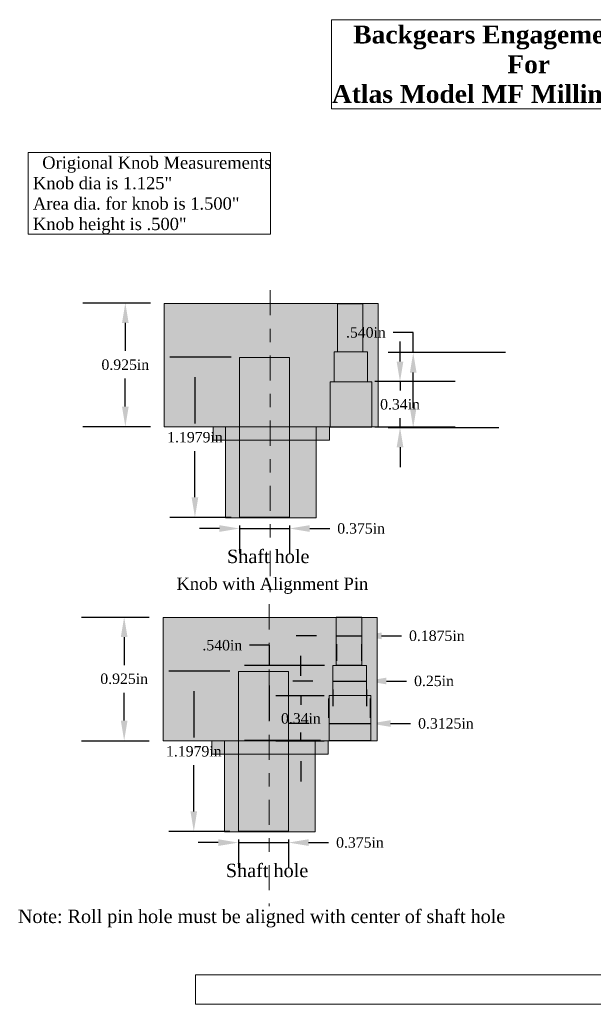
# Model space of a CAD drawing. Header units: inches. Extents: x -0.9 to 17.9, y -0.5 to 6.8.
# Tile 1 of 3: x -0.9 to 3.4, y -0.5 to 6.8. Entities that reach past the tile are written whole.
import ezdxf
from ezdxf.enums import TextEntityAlignment as Align

# ---------------------------------------------------------------- set-up
doc = ezdxf.new("R2010")
doc.units = ezdxf.units.IN
doc.header["$MEASUREMENT"] = 0
doc.linetypes.add('TCW20_9', pattern=[0.375, 0.1875, -0.0625, 0.0625, -0.0625])
for name, color, linetype, lineweight in [('Dimensions', 7, 'Continuous', 0), ('Lines_ Arcs and Curves', 7, 'Continuous', 0), ('Text', 7, 'Continuous', 0)]:
    doc.layers.add(name, color=color, linetype=linetype, lineweight=lineweight)
doc.styles.add('_TCW_TXTSTY_1', font='times.ttf')
doc.styles.add('_TCW_TXTSTY_10', font='times.ttf')
doc.styles.add('_TCW_TXTSTY_13', font='times.ttf')
doc.styles.add('_TCW_TXTSTY_14', font='times.ttf')
doc.styles.add('_TCW_TXTSTY_15', font='times.ttf')
doc.styles.add('_TCW_TXTSTY_16', font='times.ttf')
doc.styles.add('_TCW_TXTSTY_17', font='times.ttf')
doc.styles.add('_TCW_TXTSTY_18', font='times.ttf')
doc.styles.add('_TCW_TXTSTY_19', font='times.ttf')
doc.styles.add('_TCW_TXTSTY_1A', font='times.ttf')
doc.styles.add('_TCW_TXTSTY_1B', font='times.ttf')
doc.styles.add('_TCW_TXTSTY_1C', font='times.ttf')
doc.styles.add('_TCW_TXTSTY_1D', font='times.ttf', dxfattribs={"width": 0.99})
doc.styles.add('_TCW_TXTSTY_1E', font='times.ttf')
doc.styles.add('_TCW_TXTSTY_1F', font='times.ttf')
doc.styles.add('_TCW_TXTSTY_2', font='timesbd.ttf', dxfattribs={"width": 1.02})
doc.styles.add('_TCW_TXTSTY_20', font='times.ttf')
doc.styles.add('_TCW_TXTSTY_21', font='times.ttf')
doc.styles.add('_TCW_TXTSTY_22', font='times.ttf')
doc.styles.add('_TCW_TXTSTY_23', font='times.ttf')
doc.dimstyles.get("Standard").update_dxf_attribs({"dimtxt": 0.078, "dimasz": 0.15, "dimexe": 0.1875, "dimexo": 0.0625, "dimgap": 0.0625, "dimtad": 0, "dimtih": 1, "dimtoh": 1, "dimdec": 3, "dimrnd": 1e-07, "dimzin": 3, "dimdsep": 46, "dimtxsty": '_TCW_TXTSTY_1', "dimcen": 0.09, "dimclrd": 7, "dimclre": 7, "dimclrt": 7, "dimazin": 0, "dimtfac": 1, "dimtdec": 3, "dimtmove": 0, "dimatfit": 3, "dimfxl": 1, "dimfrac": 2, "dimtolj": 1, "dimtzin": 0, "dimarcsym": 0})

# ---------------------------------------------------------------- blocks, each defined once
blk = doc.blocks.new('*E26')
at = {"layer": 'Text', "color": 7, "linetype": 'Continuous', "lineweight": 0}
blk.add_lwpolyline([(0.436, -0.3268), (5.7467, -0.3268), (5.7467, -0.5468), (0.436, -0.5468)], close=True, dxfattribs=at)
blk = doc.blocks.new('*D29')
at = {"layer": 'Defpoints', "color": 0}
for p in [(-0.4774, 2.3495), (-0.0965, 2.3495), (-0.4774, 1.4245)]:
    blk.add_point(p, dxfattribs=at)
at = {"layer": 'Dimensions', "color": 7, "linetype": 'Continuous', "lineweight": -2}
for p, q in [((-0.4149, 2.3495), (0.091, 2.3495)), ((-0.0965, 2.1995), (-0.0965, 1.9903)), ((-0.0965, 1.5745), (-0.0965, 1.7837)), ((-0.4149, 1.4245), (0.091, 1.4245))]:
    blk.add_line(p, q, dxfattribs=at)
at = {"layer": 'Dimensions', "color": 7}
for points in [[(-0.0715, 2.1995), (-0.1215, 2.1995), (-0.0965, 2.3495)], [(-0.1215, 1.5745), (-0.0715, 1.5745), (-0.0965, 1.4245)]]:
    blk.add_solid(points, dxfattribs=at)
at = {"layer": 'Dimensions', "color": 7, "insert": (-0.0965, 1.887), "char_height": 0.078, "attachment_point": 5, "style": '_TCW_TXTSTY_13'}
blk.add_mtext('\\A1;0.925in ', dxfattribs=at)
blk = doc.blocks.new('*D30')
at = {"layer": 'Defpoints', "color": 0}
for p in [(1.4633, 1.7603), (1.2257, 1.4203), (1.4633, 1.4203)]:
    blk.add_point(p, dxfattribs=at)
at = {"layer": 'Dimensions', "color": 7, "linetype": 'Continuous', "lineweight": -2}
for p, q in [((1.2257, 1.9103), (1.2257, 2.0603)), ((1.4008, 1.7603), (1.0382, 1.7603)), ((1.2257, 1.7603), (1.2257, 1.6936)), ((1.2257, 1.4203), (1.2257, 1.487)), ((1.4008, 1.4203), (1.0382, 1.4203)), ((1.2257, 1.2703), (1.2257, 1.1203))]:
    blk.add_line(p, q, dxfattribs=at)
at = {"layer": 'Dimensions', "color": 7}
for points in [[(1.2007, 1.9103), (1.2507, 1.9103), (1.2257, 1.7603)], [(1.2507, 1.2703), (1.2007, 1.2703), (1.2257, 1.4203)]]:
    blk.add_solid(points, dxfattribs=at)
at = {"layer": 'Dimensions', "color": 7, "insert": (1.2257, 1.5903), "char_height": 0.078, "attachment_point": 5, "style": '_TCW_TXTSTY_14'}
blk.add_mtext('\\A1;0.34in ', dxfattribs=at)
blk = doc.blocks.new('*D31')
at = {"layer": 'Defpoints', "color": 0}
for p in [(1.7468, 1.5529), (1.4343, 1.5321), (1.7468, 1.5321)]:
    blk.add_point(p, dxfattribs=at)
at = {"layer": 'Lines_ Arcs and Curves', "color": 7, "linetype": 'Continuous', "lineweight": -2}
for p, q in [((1.4343, 1.5946), (1.4343, 1.7404)), ((1.7468, 1.5946), (1.7468, 1.7404)), ((1.2843, 1.5529), (1.1343, 1.5529)), ((1.4343, 1.5529), (1.7468, 1.5529)), ((1.8968, 1.5529), (2.0468, 1.5529))]:
    blk.add_line(p, q, dxfattribs=at)
at = {"layer": 'Lines_ Arcs and Curves', "color": 7}
for points in [[(1.2843, 1.5279), (1.2843, 1.5779), (1.4343, 1.5529)], [(1.8968, 1.5779), (1.8968, 1.5279), (1.7468, 1.5529)]]:
    blk.add_solid(points, dxfattribs=at)
at = {"layer": 'Lines_ Arcs and Curves', "color": 7, "insert": (2.3103, 1.5529), "char_height": 0.078, "attachment_point": 5, "style": '_TCW_TXTSTY_15'}
blk.add_mtext('\\A1;0.3125in ', dxfattribs=at)
blk = doc.blocks.new('*D32')
at = {"layer": 'Defpoints', "color": 0}
for p in [(1.4915, 2.2085), (1.679, 2.2085), (1.679, 2.2085)]:
    blk.add_point(p, dxfattribs=at)
at = {"layer": 'Lines_ Arcs and Curves', "color": 7, "linetype": 'Continuous', "lineweight": -2}
for p, q in [((1.3415, 2.2085), (1.1915, 2.2085)), ((1.4915, 2.2085), (1.679, 2.2085)), ((1.4915, 2.146), (1.4915, 2.021)), ((1.679, 2.146), (1.679, 2.021)), ((1.829, 2.2085), (1.979, 2.2085))]:
    blk.add_line(p, q, dxfattribs=at)
at = {"layer": 'Lines_ Arcs and Curves', "color": 7}
for points in [[(1.3415, 2.1835), (1.3415, 2.2335), (1.4915, 2.2085)], [(1.829, 2.2335), (1.829, 2.1835), (1.679, 2.2085)]]:
    blk.add_solid(points, dxfattribs=at)
at = {"layer": 'Lines_ Arcs and Curves', "color": 7, "insert": (2.2425, 2.2085), "char_height": 0.078, "attachment_point": 5, "style": '_TCW_TXTSTY_16'}
blk.add_mtext('\\A1;0.1875in ', dxfattribs=at)
blk = doc.blocks.new('*D33')
at = {"layer": 'Defpoints', "color": 0}
for p in [(1.4656, 1.8709), (1.7156, 1.8709), (1.7156, 1.8709)]:
    blk.add_point(p, dxfattribs=at)
at = {"layer": 'Lines_ Arcs and Curves', "color": 7, "linetype": 'Continuous', "lineweight": -2}
for p, q in [((1.3156, 1.8709), (1.1656, 1.8709)), ((1.4656, 1.8709), (1.7156, 1.8709)), ((1.8656, 1.8709), (2.0156, 1.8709)), ((1.4656, 1.8084), (1.4656, 1.6834)), ((1.7156, 1.8084), (1.7156, 1.6834))]:
    blk.add_line(p, q, dxfattribs=at)
at = {"layer": 'Lines_ Arcs and Curves', "color": 7}
for points in [[(1.3156, 1.8459), (1.3156, 1.8959), (1.4656, 1.8709)], [(1.8656, 1.8959), (1.8656, 1.8459), (1.7156, 1.8709)]]:
    blk.add_solid(points, dxfattribs=at)
at = {"layer": 'Lines_ Arcs and Curves', "color": 7, "insert": (2.2214, 1.8709), "char_height": 0.078, "attachment_point": 5, "style": '_TCW_TXTSTY_17'}
blk.add_mtext('\\A1;0.25in ', dxfattribs=at)
blk = doc.blocks.new('*D34')
at = {"layer": 'Defpoints', "color": 0}
for p in [(0.9916, 1.988), (1.4656, 1.988), (1.4343, 1.426)]:
    blk.add_point(p, dxfattribs=at)
at = {"layer": 'Lines_ Arcs and Curves', "color": 7, "linetype": 'Continuous', "lineweight": -2}
for p, q in [((0.9916, 2.138), (0.8416, 2.138)), ((0.9916, 1.988), (0.9916, 2.138)), ((1.4031, 1.988), (0.8041, 1.988)), ((0.9916, 1.576), (0.9916, 1.838)), ((1.3718, 1.426), (0.8041, 1.426))]:
    blk.add_line(p, q, dxfattribs=at)
at = {"layer": 'Lines_ Arcs and Curves', "color": 7}
for points in [[(1.0166, 1.838), (0.9666, 1.838), (0.9916, 1.988)], [(0.9666, 1.576), (1.0166, 1.576), (0.9916, 1.426)]]:
    blk.add_solid(points, dxfattribs=at)
at = {"layer": 'Lines_ Arcs and Curves', "color": 7, "insert": (0.6378, 2.138), "char_height": 0.078, "attachment_point": 5, "style": '_TCW_TXTSTY_18'}
blk.add_mtext('\\A1;.540in', dxfattribs=at)
blk = doc.blocks.new('*D35')
at = {"layer": 'Defpoints', "color": 0}
for p in [(0.7578, 1.9438), (0.4244, 0.7458), (0.7578, 0.7458)]:
    blk.add_point(p, dxfattribs=at)
at = {"layer": 'Dimensions', "color": 7, "linetype": 'Continuous', "lineweight": -2}
for p, q in [((0.6953, 1.9438), (0.2369, 1.9438)), ((0.4244, 1.7938), (0.4244, 1.4481)), ((0.4244, 0.8958), (0.4244, 1.2415)), ((0.6953, 0.7458), (0.2369, 0.7458))]:
    blk.add_line(p, q, dxfattribs=at)
at = {"layer": 'Dimensions', "color": 7}
for points in [[(0.4494, 1.7938), (0.3994, 1.7938), (0.4244, 1.9438)], [(0.3994, 0.8958), (0.4494, 0.8958), (0.4244, 0.7458)]]:
    blk.add_solid(points, dxfattribs=at)
at = {"layer": 'Dimensions', "color": 7, "insert": (0.4244, 1.3448), "char_height": 0.078, "attachment_point": 5, "style": '_TCW_TXTSTY_19'}
blk.add_mtext('\\A1;1.1979in ', dxfattribs=at)
blk = doc.blocks.new('*D36')
at = {"layer": 'Defpoints', "color": 0}
for p in [(0.7578, 0.7473), (1.1328, 0.7473), (1.1328, 0.6625)]:
    blk.add_point(p, dxfattribs=at)
at = {"layer": 'Dimensions', "color": 7, "linetype": 'Continuous', "lineweight": -2}
for p, q in [((0.7578, 0.6848), (0.7578, 0.475)), ((1.1328, 0.6848), (1.1328, 0.475)), ((0.6078, 0.6625), (0.4578, 0.6625)), ((0.7578, 0.6625), (1.1328, 0.6625)), ((1.2828, 0.6625), (1.4328, 0.6625))]:
    blk.add_line(p, q, dxfattribs=at)
at = {"layer": 'Dimensions', "color": 7}
for points in [[(0.6078, 0.6375), (0.6078, 0.6875), (0.7578, 0.6625)], [(1.2828, 0.6875), (1.2828, 0.6375), (1.1328, 0.6625)]]:
    blk.add_solid(points, dxfattribs=at)
at = {"layer": 'Dimensions', "color": 7, "insert": (1.6674, 0.6625), "char_height": 0.078, "attachment_point": 5, "style": '_TCW_TXTSTY_1A'}
blk.add_mtext('\\A1;0.375in ', dxfattribs=at)
blk = doc.blocks.new('*D37')
at = {"layer": 'Defpoints', "color": 0}
for p in [(-0.4688, 4.6982), (-0.0878, 4.6982), (-0.4688, 3.7732)]:
    blk.add_point(p, dxfattribs=at)
at = {"layer": 'Dimensions', "color": 7, "linetype": 'Continuous', "lineweight": -2}
for p, q in [((-0.4063, 4.6982), (0.0997, 4.6982)), ((-0.0878, 4.5482), (-0.0878, 4.339)), ((-0.0878, 3.9232), (-0.0878, 4.1324)), ((-0.4063, 3.7732), (0.0997, 3.7732))]:
    blk.add_line(p, q, dxfattribs=at)
at = {"layer": 'Dimensions', "color": 7}
for points in [[(-0.0628, 4.5482), (-0.1128, 4.5482), (-0.0878, 4.6982)], [(-0.1128, 3.9232), (-0.0628, 3.9232), (-0.0878, 3.7732)]]:
    blk.add_solid(points, dxfattribs=at)
at = {"layer": 'Dimensions', "color": 7, "insert": (-0.0878, 4.2357), "char_height": 0.078, "attachment_point": 5, "style": '_TCW_TXTSTY_1E'}
blk.add_mtext('\\A1;0.925in ', dxfattribs=at)
blk = doc.blocks.new('*D38')
at = {"layer": 'Defpoints', "color": 0}
for p in [(2.4413, 4.1095), (1.9672, 3.7695), (2.4413, 3.7695)]:
    blk.add_point(p, dxfattribs=at)
at = {"layer": 'Dimensions', "color": 7, "linetype": 'Continuous', "lineweight": -2}
for p, q in [((1.9672, 4.2595), (1.9672, 4.4095)), ((2.3788, 4.1095), (1.7797, 4.1095)), ((1.9672, 4.1095), (1.9672, 4.0428)), ((1.9672, 3.7695), (1.9672, 3.8362)), ((2.3788, 3.7695), (1.7797, 3.7695)), ((1.9672, 3.6195), (1.9672, 3.4695))]:
    blk.add_line(p, q, dxfattribs=at)
at = {"layer": 'Dimensions', "color": 7}
for points in [[(1.9422, 4.2595), (1.9922, 4.2595), (1.9672, 4.1095)], [(1.9922, 3.6195), (1.9422, 3.6195), (1.9672, 3.7695)]]:
    blk.add_solid(points, dxfattribs=at)
at = {"layer": 'Dimensions', "color": 7, "insert": (1.9672, 3.9395), "char_height": 0.078, "attachment_point": 5, "style": '_TCW_TXTSTY_1F'}
blk.add_mtext('\\A1;0.34in ', dxfattribs=at)
blk = doc.blocks.new('*D39')
at = {"layer": 'Defpoints', "color": 0}
for p in [(0.7664, 4.2924), (0.4331, 3.0945), (0.7664, 3.0945)]:
    blk.add_point(p, dxfattribs=at)
at = {"layer": 'Dimensions', "color": 7, "linetype": 'Continuous', "lineweight": -2}
for p, q in [((0.7039, 4.2924), (0.2456, 4.2924)), ((0.4331, 4.1424), (0.4331, 3.7968)), ((0.4331, 3.2445), (0.4331, 3.5902)), ((0.7039, 3.0945), (0.2456, 3.0945))]:
    blk.add_line(p, q, dxfattribs=at)
at = {"layer": 'Dimensions', "color": 7}
for points in [[(0.4581, 4.1424), (0.4081, 4.1424), (0.4331, 4.2924)], [(0.4081, 3.2445), (0.4581, 3.2445), (0.4331, 3.0945)]]:
    blk.add_solid(points, dxfattribs=at)
at = {"layer": 'Dimensions', "color": 7, "insert": (0.4331, 3.6935), "char_height": 0.078, "attachment_point": 5, "style": '_TCW_TXTSTY_20'}
blk.add_mtext('\\A1;1.1979in ', dxfattribs=at)
blk = doc.blocks.new('*D40')
at = {"layer": 'Defpoints', "color": 0}
for p in [(0.7664, 3.096), (1.1414, 3.096), (1.1414, 3.0112)]:
    blk.add_point(p, dxfattribs=at)
at = {"layer": 'Dimensions', "color": 7, "linetype": 'Continuous', "lineweight": -2}
for p, q in [((0.7664, 3.0335), (0.7664, 2.8237)), ((1.1414, 3.0335), (1.1414, 2.8237)), ((0.6164, 3.0112), (0.4664, 3.0112)), ((0.7664, 3.0112), (1.1414, 3.0112)), ((1.2914, 3.0112), (1.4414, 3.0112))]:
    blk.add_line(p, q, dxfattribs=at)
at = {"layer": 'Dimensions', "color": 7}
for points in [[(0.6164, 2.9862), (0.6164, 3.0362), (0.7664, 3.0112)], [(1.2914, 3.0362), (1.2914, 2.9862), (1.1414, 3.0112)]]:
    blk.add_solid(points, dxfattribs=at)
at = {"layer": 'Dimensions', "color": 7, "insert": (1.6761, 3.0112), "char_height": 0.078, "attachment_point": 5, "style": '_TCW_TXTSTY_21'}
blk.add_mtext('\\A1;0.375in ', dxfattribs=at)
blk = doc.blocks.new('*D41')
at = {"layer": 'Defpoints', "color": 0}
for p in [(2.0659, 4.3269), (2.8178, 4.3269), (2.7683, 3.7644)]:
    blk.add_point(p, dxfattribs=at)
at = {"layer": 'Dimensions', "color": 7, "linetype": 'Continuous', "lineweight": -2}
for p, q in [((2.0659, 4.4769), (1.9159, 4.4769)), ((2.0659, 4.3269), (2.0659, 4.4769)), ((2.7553, 4.3269), (1.8784, 4.3269)), ((2.0659, 3.9144), (2.0659, 4.1769)), ((2.7058, 3.7644), (1.8784, 3.7644))]:
    blk.add_line(p, q, dxfattribs=at)
at = {"layer": 'Dimensions', "color": 7}
for points in [[(2.0909, 4.1769), (2.0409, 4.1769), (2.0659, 4.3269)], [(2.0409, 3.9144), (2.0909, 3.9144), (2.0659, 3.7644)]]:
    blk.add_solid(points, dxfattribs=at)
at = {"layer": 'Dimensions', "color": 7, "insert": (1.7121, 4.4769), "char_height": 0.078, "attachment_point": 5, "style": '_TCW_TXTSTY_23'}
blk.add_mtext('\\A1;.540in', dxfattribs=at)

msp = doc.modelspace()

# ---------------------------------------------------------------- hatches: boundary and pattern name
at = {"layer": 'Lines_ Arcs and Curves', "linetype": 'Continuous', "true_color": 0xd8d8bf}
for points in [[(0.20371615, 4.69480184), (1.80371615, 4.69480184), (1.80371615, 3.77172306), (0.20371615, 3.77172306)], [(0.56854693, 3.77265433), (1.43888776, 3.77265433), (1.43888776, 3.67228058), (0.56854693, 3.67228058)], [(0.66179768, 3.77265456), (1.34045617, 3.77265456), (1.34045617, 3.09205297), (0.66179768, 3.09205297)], [(0.19504916, 2.34611157), (1.79504916, 2.34611157), (1.79504916, 1.42303291), (0.19504916, 1.42303291)], [(0.55987994, 1.42396417), (1.43022076, 1.42396417), (1.43022076, 1.32359031), (0.55987994, 1.32359031)], [(0.65313069, 1.42396441), (1.33178918, 1.42396441), (1.33178918, 0.74336276), (0.65313069, 0.74336276)]]:
    msp.add_hatch(color=254, dxfattribs=at).paths.add_polyline_path(points)
at = {"layer": 'Lines_ Arcs and Curves', "linetype": 'Continuous'}
for points in [[(1.49894921, 4.33328155), (1.68894927, 4.33328155), (1.68894927, 4.69265655), (1.49894921, 4.69265655)], [(0.76644127, 3.09598997), (1.14144127, 3.09598997), (1.14144127, 4.29098991), (0.76644127, 4.29098991)], [(1.47425739, 4.33226589), (1.72425739, 4.33226589), (1.72425739, 4.10830739), (1.47425739, 4.10830739)], [(1.44521872, 3.77041653), (1.75721876, 3.77041653), (1.75721876, 4.10766414), (1.44521872, 4.10766414)], [(1.49028222, 1.98836359), (1.68028228, 1.98836359), (1.68028228, 2.34738925), (1.49028222, 2.34738925)], [(0.75777428, 0.74729976), (1.13277428, 0.74729976), (1.13277428, 1.94229975), (0.75777428, 1.94229975)], [(1.4655904, 1.98734891), (1.7155904, 1.98734891), (1.7155904, 1.76360844), (1.4655904, 1.76360844)], [(1.43655173, 1.42604614), (1.74855177, 1.42604614), (1.74855177, 1.76296581), (1.43655173, 1.76296581)]]:
    msp.add_hatch(color=7, dxfattribs=at).paths.add_polyline_path(points)

# ---------------------------------------------------------------- linework, layer by layer
at = {"layer": 'Lines_ Arcs and Curves', "color": 1, "linetype": 'TCW20_9', "lineweight": 0, "true_color": 0xff0000}
for p, q in [((0.99669043, 4.79323343), (0.99669043, 2.53545001)), ((0.98802344, 2.44454315), (0.98802344, 0.18675979))]:
    msp.add_line(p, q, dxfattribs=at)
at = {"layer": 'Lines_ Arcs and Curves', "color": 7, "linetype": 'Continuous', "lineweight": 0}
for points in [[(0.20371615, 4.69480184), (1.80371615, 4.69480184), (1.80371615, 3.77172306), (0.20371615, 3.77172306)], [(1.49894921, 4.33328155), (1.68894927, 4.33328155), (1.68894927, 4.69265655), (1.49894921, 4.69265655)], [(0.76644127, 3.09598997), (1.14144127, 3.09598997), (1.14144127, 4.29098991), (0.76644127, 4.29098991)], [(1.47425739, 4.33226589), (1.72425739, 4.33226589), (1.72425739, 4.10830739), (1.47425739, 4.10830739)], [(1.44521872, 3.77041653), (1.75721876, 3.77041653), (1.75721876, 4.10766414), (1.44521872, 4.10766414)], [(0.56854693, 3.77265433), (1.43888776, 3.77265433), (1.43888776, 3.67228058), (0.56854693, 3.67228058)], [(0.66179768, 3.77265456), (1.34045617, 3.77265456), (1.34045617, 3.09205297), (0.66179768, 3.09205297)], [(0.19504916, 2.34611157), (1.79504916, 2.34611157), (1.79504916, 1.42303291), (0.19504916, 1.42303291)], [(1.49028222, 1.98836359), (1.68028228, 1.98836359), (1.68028228, 2.34738925), (1.49028222, 2.34738925)], [(0.75777428, 0.74729976), (1.13277428, 0.74729976), (1.13277428, 1.94229975), (0.75777428, 1.94229975)], [(1.4655904, 1.98734891), (1.7155904, 1.98734891), (1.7155904, 1.76360844), (1.4655904, 1.76360844)], [(1.43655173, 1.42604614), (1.74855177, 1.42604614), (1.74855177, 1.76296581), (1.43655173, 1.76296581)], [(0.55987994, 1.42396417), (1.43022076, 1.42396417), (1.43022076, 1.32359031), (0.55987994, 1.32359031)], [(0.65313069, 1.42396441), (1.33178918, 1.42396441), (1.33178918, 0.74336276), (0.65313069, 0.74336276)]]:
    msp.add_lwpolyline(points, close=True, dxfattribs=at)
at = {"layer": 'Text', "color": 7, "linetype": 'Continuous', "lineweight": 0}
for points in [[(1.45361444, 6.81635746), (1.45361444, 6.14969079), (4.40622301, 6.14969079), (4.40622301, 6.81635746)], [(-0.81338306, 5.82373527), (-0.81338306, 5.2126241), (0.99898824, 5.2126241), (0.99898824, 5.82373527)]]:
    msp.add_lwpolyline(points, close=True, dxfattribs=at)

# ---------------------------------------------------------------- block references
at = {"layer": 'Text', "color": 7, "linetype": 'Continuous'}
msp.add_blockref('*E26', (0, 0), dxfattribs=at)

# ---------------------------------------------------------------- texts
for s, height, style, p in [('Shaft hole', 0.099999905, '_TCW_TXTSTY_22', (0.67306606, 2.85286477)), (' Knob with Alignment Pin', 0.0916666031, '_TCW_TXTSTY_1C', (0.26024453, 2.64416407)), ('Shaft hole', 0.099999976, '_TCW_TXTSTY_1B', (0.66439907, 0.50417466))]:
    msp.add_text(s, height=height, dxfattribs=dict(at, style=style)).set_placement(p, align=Align.TOP_LEFT)
at = {"layer": 'Text', "color": 7, "linetype": 'Continuous', "style": '_TCW_TXTSTY_1D', "width": 1.018949}
msp.add_text('Note: Roll pin hole must be aligned with center of shaft hole', height=0.1000000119, dxfattribs=at).set_placement((-0.89125301, 0.06098815), (2.75432013, 0.06098815), align=Align.FIT)
at = {"layer": 'Text', "color": 7, "linetype": 'Continuous'}
for s, insert, char_height, width, attachment_point, style in [('{Backgears Engagement Lever\\PFor\\PAtlas Model MF Milling Machine}', (2.92991872, 6.77191302), 0.1333333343, 2.9526085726, 2, '_TCW_TXTSTY_2'), ('{   Origional Knob Measurements\\P Knob dia is 1.125"\\P Area dia. for knob is 1.500"\\P Knob height is .500"}', (-0.81338306, 5.79317971), 0.0916666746, 1.8123713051, 1, '_TCW_TXTSTY_10')]:
    msp.add_mtext(s, dxfattribs=dict(at, insert=insert, char_height=char_height, width=width, attachment_point=attachment_point, style=style))

# ---------------------------------------------------------------- dimensions: what is measured, and where the dimension line sits
at = {"layer": 'Dimensions', "color": 7, "linetype": 'Continuous'}
for p1, p2, override, picture, middle in [((-0.46877177, 3.77317026), (-0.46877177, 4.69817069), {"dimdec": 8, "dimrnd": 0.0001, "dimzin": 11, "dimpost": 'in ', "dimtxsty": '_TCW_TXTSTY_1E'}, '*D37', (-0.08778508, 4.23567048)), ((-0.47743877, 1.42448011), (-0.47743877, 2.34948042), {"dimdec": 8, "dimrnd": 0.0001, "dimzin": 11, "dimpost": 'in ', "dimtxsty": '_TCW_TXTSTY_13'}, '*D29', (-0.09645208, 1.88698027))]:
    dim = msp.add_aligned_dim(p1=p1, p2=p2, distance=-0.38098669, dimstyle='Standard', override=override, dxfattribs=at)
    dim.commit()
    dim.dimension.update_dxf_attribs({"geometry": picture, "text_midpoint": middle})
dim = msp.add_linear_dim(base=(2.06594102, 4.32692865), p1=(2.76826159, 3.76442865), p2=(2.81783692, 4.32692865), angle=90, text='.540in', dimstyle='Standard', override={"dimdec": 8, "dimrnd": 0.0001, "dimzin": 11, "dimpost": 'in ', "dimtxsty": '_TCW_TXTSTY_23'}, dxfattribs=at)
dim.commit()
dim.dimension.update_dxf_attribs({"geometry": '*D41', "text_midpoint": (1.7121197, 4.47692865)})
for base, p1, p2, angle, override, picture, middle in [((1.96722357, 3.76951054), (2.44132749, 4.10951045), (2.44132749, 3.76951054), 90, {"dimdec": 8, "dimrnd": 0.0001, "dimzin": 11, "dimpost": 'in ', "dimtxsty": '_TCW_TXTSTY_1F'}, '*D38', (1.96722357, 3.9395105)), ((0.43310789, 3.09453157), (0.76644127, 4.29244808), (0.76644127, 3.09453157), 90, {"dimdec": 8, "dimrnd": 0.0001, "dimzin": 11, "dimpost": 'in ', "dimtxsty": '_TCW_TXTSTY_20'}, '*D39', (0.43310789, 3.69348982)), ((1.14144127, 3.01119808), (0.76644127, 3.09598997), (1.14144127, 3.09598997), 180, {"dimdec": 8, "dimrnd": 0.0001, "dimzin": 11, "dimpost": 'in ', "dimtxsty": '_TCW_TXTSTY_21'}, '*D40', (1.67610343, 3.01119808)), ((1.22569601, 1.42026821), (1.46326916, 1.76026812), (1.46326916, 1.42026821), 90, {"dimdec": 8, "dimrnd": 0.0001, "dimzin": 11, "dimpost": 'in ', "dimtxsty": '_TCW_TXTSTY_14'}, '*D30', (1.22569601, 1.59026817)), ((0.424440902, 0.745841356), (0.757774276, 1.943757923), (0.757774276, 0.745841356), 90, {"dimdec": 8, "dimrnd": 0.0001, "dimzin": 11, "dimpost": 'in ', "dimtxsty": '_TCW_TXTSTY_19'}, '*D35', (0.424440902, 1.344799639)), ((1.13277428, 0.66250798), (0.75777428, 0.74729976), (1.13277428, 0.74729976), 180, {"dimdec": 8, "dimrnd": 0.0001, "dimzin": 11, "dimpost": 'in ', "dimtxsty": '_TCW_TXTSTY_1A'}, '*D36', (1.66743644, 0.66250798))]:
    dim = msp.add_linear_dim(base=base, p1=p1, p2=p2, angle=angle, dimstyle='Standard', override=override, dxfattribs=at)
    dim.commit()
    dim.dimension.update_dxf_attribs({"geometry": picture, "text_midpoint": middle})
at = {"layer": 'Lines_ Arcs and Curves', "color": 7, "linetype": 'Continuous'}
for base, p1, p2, override, picture, middle in [((1.67903225, 2.20848803), (1.49153225, 2.20848803), (1.67903225, 2.20848803), {"dimdec": 8, "dimrnd": 0.0001, "dimzin": 11, "dimpost": 'in ', "dimtxsty": '_TCW_TXTSTY_16'}, '*D32', (2.24250522, 2.20848803)), ((1.7155904, 1.87092609), (1.4655904, 1.87092609), (1.7155904, 1.87092609), {"dimdec": 8, "dimrnd": 0.0001, "dimzin": 11, "dimpost": 'in ', "dimtxsty": '_TCW_TXTSTY_17'}, '*D33', (2.22144175, 1.87092609)), ((1.7468404, 1.55287606), (1.4343404, 1.53206306), (1.7468404, 1.53206306), {"dimdec": 8, "dimrnd": 0.0001, "dimzin": 11, "dimpost": 'in ', "dimtxsty": '_TCW_TXTSTY_15'}, '*D31', (2.31031337, 1.55287606))]:
    dim = msp.add_linear_dim(base=base, p1=p1, p2=p2, angle=180, dimstyle='Standard', override=override, dxfattribs=at)
    dim.commit()
    dim.dimension.update_dxf_attribs({"geometry": picture, "text_midpoint": middle})
dim = msp.add_linear_dim(base=(0.99163215, 1.98799916), p1=(1.4343404, 1.42604614), p2=(1.4655904, 1.98799916), angle=90, text='.540in', dimstyle='Standard', override={"dimdec": 8, "dimrnd": 0.0001, "dimzin": 11, "dimpost": 'in ', "dimtxsty": '_TCW_TXTSTY_18'}, dxfattribs=at)
dim.commit()
dim.dimension.update_dxf_attribs({"geometry": '*D34', "text_midpoint": (0.63781082, 2.13799916)})

doc.saveas('drawing.dxf')
